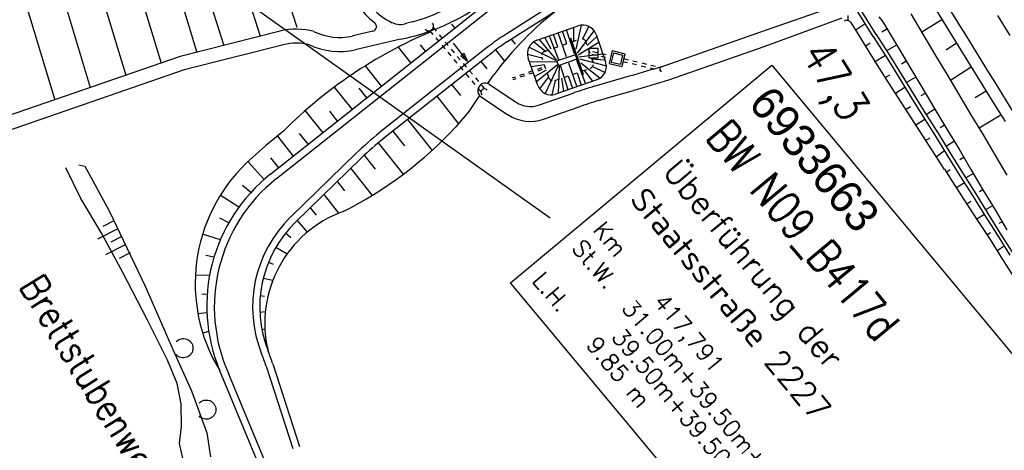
# Model space of a CAD drawing. Extents: x 448150 to 449332, y 437108 to 438384.
# Tile 5 of 172: x 448466 to 448571, y 437673 to 437719. Entities that reach past the tile are written whole.
import ezdxf

# ---------------------------------------------------------------- set-up
doc = ezdxf.new("R2010")
doc.units = 0
doc.header["$LTSCALE"] = 2
doc.header["$MEASUREMENT"] = 0
for name, pattern in [('ACAD_ISO02W100', [0.5, 0.25, -0.25]), ('ACAD_ISO03W100', [0.5, 0.25, -0.25]), ('AUSGEZOGEN', [0])]:
    doc.linetypes.add(name, pattern=pattern)
doc.layers.get('0').update_dxf_attribs({"linetype": 'AUSGEZOGEN'})
for name, color, linetype in [('BW-SCHRIFT', 250, 'AUSGEZOGEN'), ('DB-Andere_Planer', 15, 'CONTINUOUS'), ('DB-Bahnachse', 7, 'CONTINUOUS'), ('DB-Bestand', 8, 'CONTINUOUS'), ('DB-Boeschungen', 15, 'CONTINUOUS'), ('DB-Gleisachsen', 7, 'CONTINUOUS'), ('DB-GRABEN', 15, 'AUSGEZOGEN'), ('DB-LS-Waende', 15, 'CONTINUOUS'), ('STROMLTG', 4, 'AUSGEZOGEN')]:
    doc.layers.add(name, color=color, linetype=linetype)
doc.styles.add('ROMANS', font='romans.shx', dxfattribs={"width": 0.8})
doc.styles.add('UNIR-O', font='unir_o.shx', dxfattribs={"height": 2.5})

# ---------------------------------------------------------------- blocks, each defined once
blk = doc.blocks.new('PRIM_AC1_60')
at = {"layer": 'DB-Bestand', "color": 253, "linetype": 'Continuous'}
for points in [[(302.33, 291.52), (302.22, 290.2)], [(303.27, 291.44), (303.08, 288.99)], [(304.21, 291.37), (304.11, 290.06)], [(305.16, 291.29), (304.96, 288.84)], [(306.15, 291.22), (306.05, 289.9)]]:
    blk.add_lwpolyline(points, dxfattribs=at)
blk = doc.blocks.new('PRIM_A65_228')
at = {"layer": 'DB-Bestand', "color": 253, "linetype": 'Continuous'}
blk.add_lwpolyline([(323.7, 289.1, -0.69108), (325.22, 290.28, -0.691081), (324.86, 288.39)], format="xyb", dxfattribs=at)
blk = doc.blocks.new('PRIM_A65_229')
at = {"layer": 'DB-Bestand', "color": 253, "linetype": 'Continuous'}
blk.add_lwpolyline([(316.82, 290.44, -0.69108), (318.34, 291.62, -0.691081), (317.98, 289.72)], format="xyb", dxfattribs=at)

msp = doc.modelspace()

# ---------------------------------------------------------------- linework, layer by layer
at = {"layer": 'BW-SCHRIFT'}
msp.add_lwpolyline([(448546.58, 437714.25), (448586.35, 437666.47), (448558.43, 437643.24), (448518.67, 437691.02)], close=True, dxfattribs=at)
at = {"layer": 'DB-Andere_Planer', "linetype": 'Continuous'}
for p, q in [((448490.24, 437735.77), (448495.83, 437718.33)), ((448486.4, 437734.65), (448491.94, 437717.35)), ((448480.04, 437732.76), (448485.15, 437715.63)), ((448482.56, 437733.51), (448488.05, 437716.37)), ((448476.21, 437731.62), (448481.34, 437714.48)), ((448472.37, 437730.46), (448477.57, 437713.18)), ((448468.53, 437729.31), (448473.79, 437711.88)), ((448464.7, 437728.15), (448470, 437710.57)), ((448493.66, 437702.15), (448521.45, 437724.16)), ((448517.43, 437721.93), (448493.06, 437702.63)), ((448517.88, 437717.38), (448523.59, 437721.03)), ((448518.29, 437716.74), (448523.99, 437720.4)), ((448545.2, 437717.75), (448553.42, 437720.61)), ((448504.09, 437718.97), (448504.09, 437718.97)), ((448505.17, 437719.01), (448505.17, 437719.01)), ((448545.77, 437716.25), (448554.08, 437719.32)), ((448504.23, 437718.81), (448504.23, 437718.81)), ((448504.43, 437718.5), (448504.43, 437718.5)), ((448504.5, 437718.43), (448504.5, 437718.43)), ((448504.63, 437718.35), (448504.63, 437718.35)), ((448504.65, 437718.62), (448504.65, 437718.62)), ((448504.85, 437718.11), (448504.85, 437718.11)), ((448505.03, 437718.3), (448505.03, 437718.3)), ((448505.18, 437718.42), (448505.18, 437718.42)), ((448505.19, 437718.24), (448505.19, 437718.24)), ((448505.19, 437718.2), (448505.19, 437718.2)), ((448505.38, 437718.44), (448505.38, 437718.44)), ((448505.48, 437718.81), (448505.48, 437718.81)), ((448505.63, 437718.85), (448505.63, 437718.85)), ((448505.68, 437718.61), (448505.68, 437718.61)), ((448505.71, 437718.78), (448505.71, 437718.78)), ((448505.71, 437718.49), (448505.71, 437718.49)), ((448506.06, 437718.46), (448506.06, 437718.46)), ((448506.25, 437718.56), (448506.25, 437718.56)), ((448506.46, 437718.59), (448506.46, 437718.59)), ((448508.19, 437718.88), (448507.58, 437718.74)), ((448508.19, 437718.88), (448508.19, 437718.88)), ((448512.36, 437718.65), (448512.72, 437718.2)), ((448521.48, 437716.93), (448525.89, 437718.47)), ((448525.49, 437715.47), (448524.66, 437718.04)), ((448525.44, 437716.83), (448525.43, 437718.31)), ((448525.67, 437715.98), (448526.26, 437718.55)), ((448525.81, 437715.56), (448527.6, 437717.93)), ((448526.4, 437717.06), (448527.04, 437718.4)), ((448494.05, 437717.88), (448483.4, 437715.19)), ((448494.05, 437717.88), (448494.05, 437717.88)), ((448497.7, 437717.84), (448497.7, 437717.84)), ((448502.02, 437717.43), (448501.76, 437717.37)), ((448503.98, 437717.89), (448502.02, 437717.43)), ((448506.91, 437717.04), (448502.07, 437715.9)), ((448506.91, 437717.04), (448506.91, 437717.04)), ((448518.74, 437717.04), (448519.16, 437716.5)), ((448523.63, 437714.81), (448521.75, 437717.02)), ((448523.02, 437715.98), (448522.32, 437717.22)), ((448522.8, 437717.39), (448523.79, 437714.87)), ((448523.73, 437716.23), (448523.27, 437717.55)), ((448524.63, 437715.17), (448523.74, 437717.72)), ((448524.68, 437716.56), (448524.22, 437717.88)), ((448525.02, 437717.1), (448525.11, 437717.14)), ((448526.37, 437713.23), (448525.02, 437717.1)), ((448526.46, 437713.27), (448525.11, 437717.14)), ((448526.86, 437716.38), (448527.88, 437717.33)), ((448527.8, 437717.55), (448528.82, 437714.62)), ((448535.08, 437714.2), (448545.2, 437717.75)), ((448494.42, 437716.43), (448483.83, 437713.75)), ((448494.42, 437716.43), (448494.42, 437716.43)), ((448516.26, 437716.22), (448504.65, 437707.03)), ((448506.66, 437716.18), (448508.02, 437714.47)), ((448509.01, 437716.44), (448509.58, 437715.71)), ((448514.08, 437714.69), (448512.58, 437716.61)), ((448517.08, 437715.91), (448518.04, 437714.7)), ((448523.57, 437714.71), (448520.64, 437716.2)), ((448522.36, 437715.75), (448521.11, 437716.74)), ((448525.89, 437715.35), (448528.1, 437716.71)), ((448527.03, 437716.04), (448527.03, 437716.04)), ((448527.03, 437716.04), (448527.03, 437716.04)), ((448527.03, 437716.04), (448527.03, 437716.04)), ((448527.03, 437716.04), (448527.03, 437716.04)), ((448527.03, 437716.04), (448527.03, 437716.04)), ((448527.03, 437716.04), (448527.03, 437716.04)), ((448527.03, 437716.04), (448527.03, 437716.04)), ((448527.03, 437716.04), (448527.03, 437716.04)), ((448527.03, 437716.04), (448527.03, 437716.04)), ((448527.03, 437716.04), (448527.03, 437716.04)), ((448527.03, 437716.04), (448527.03, 437716.04)), ((448527.03, 437716.04), (448527.03, 437716.04)), ((448527.03, 437716.04), (448527.03, 437716.04)), ((448527.03, 437716.04), (448527.03, 437716.04)), ((448527.03, 437716.04), (448527.03, 437716.04)), ((448527.03, 437716.04), (448527.03, 437716.04)), ((448527.03, 437716.04), (448527.03, 437716.04)), ((448527.03, 437716.04), (448527.03, 437716.04)), ((448527.03, 437716.04), (448527.03, 437716.04)), ((448527.03, 437716.04), (448527.03, 437716.04)), ((448527.03, 437716.04), (448527.03, 437716.04)), ((448527.03, 437716.04), (448527.03, 437716.04)), ((448527.03, 437716.04), (448527.03, 437716.04)), ((448527.03, 437716.04), (448527.03, 437716.04)), ((448527.03, 437716.04), (448527.03, 437716.04)), ((448527.03, 437716.04), (448527.03, 437716.04)), ((448527.03, 437716.04), (448527.03, 437716.04)), ((448527.03, 437716.04), (448527.03, 437716.04)), ((448527.03, 437716.04), (448527.03, 437716.04)), ((448527.03, 437716.04), (448527.03, 437716.04)), ((448527.03, 437716.04), (448527.03, 437716.04)), ((448527.03, 437716.04), (448527.03, 437716.04)), ((448527.03, 437716.04), (448527.03, 437716.04)), ((448527.03, 437716.04), (448527.03, 437716.04)), ((448527.03, 437716.04), (448527.03, 437716.04)), ((448527.03, 437716.04), (448527.03, 437716.04)), ((448527.03, 437716.04), (448527.03, 437716.04)), ((448527.03, 437716.04), (448527.03, 437716.04)), ((448528.03, 437716.04), (448527.03, 437716.04)), ((448527.03, 437716.04), (448527.03, 437715.04)), ((448527.03, 437716.04), (448527.03, 437716.04)), ((448527.03, 437716.04), (448527.03, 437716.04)), ((448527.03, 437716.04), (448527.03, 437716.04)), ((448527.03, 437716.04), (448527.03, 437716.04)), ((448527.03, 437716.04), (448527.03, 437716.04)), ((448527.03, 437716.04), (448527.03, 437716.04)), ((448527.03, 437716.04), (448527.03, 437716.04)), ((448527.03, 437716.04), (448527.03, 437716.04)), ((448527.03, 437716.04), (448527.03, 437716.04)), ((448527.03, 437716.04), (448527.03, 437716.04)), ((448527.03, 437716.04), (448527.03, 437716.04)), ((448527.03, 437716.04), (448527.03, 437716.04)), ((448527.03, 437716.04), (448527.03, 437716.04)), ((448527.03, 437716.04), (448527.03, 437716.04)), ((448527.03, 437716.04), (448527.03, 437716.04)), ((448528.03, 437716.04), (448528.03, 437716.04)), ((448528.03, 437716.04), (448528.03, 437716.04)), ((448528.03, 437716.04), (448528.03, 437716.04)), ((448528.03, 437716.04), (448528.03, 437716.04)), ((448528.03, 437716.04), (448528.03, 437716.04)), ((448528.03, 437716.04), (448528.03, 437716.04)), ((448528.03, 437716.04), (448528.03, 437716.04)), ((448528.03, 437716.04), (448528.03, 437716.04)), ((448528.03, 437716.04), (448528.03, 437716.04)), ((448528.03, 437716.04), (448528.03, 437716.04)), ((448528.03, 437716.04), (448528.03, 437716.04)), ((448528.03, 437716.04), (448528.03, 437716.04)), ((448528.03, 437716.04), (448528.03, 437716.04)), ((448528.03, 437716.04), (448528.03, 437716.04)), ((448528.03, 437716.04), (448528.03, 437716.04)), ((448528.03, 437716.04), (448528.03, 437716.04)), ((448528.03, 437716.04), (448528.03, 437716.04)), ((448528.03, 437716.04), (448528.03, 437716.04)), ((448528.03, 437716.04), (448528.03, 437716.04)), ((448528.03, 437716.04), (448528.03, 437716.04)), ((448528.03, 437716.04), (448528.03, 437716.04)), ((448528.03, 437716.04), (448528.03, 437716.04)), ((448528.03, 437715.04), (448528.03, 437716.04)), ((448529.51, 437715.82), (448529.19, 437714.45)), ((448529.51, 437715.82), (448530.87, 437715.49)), ((448535.58, 437712.68), (448545.77, 437716.25)), ((448483.4, 437715.19), (448459.72, 437707.03)), ((448516.73, 437715.63), (448505.12, 437706.44)), ((448513.71, 437715.52), (448513.36, 437715.25)), ((448513.36, 437715.25), (448514.08, 437714.69)), ((448513.71, 437715.52), (448513.71, 437715.52)), ((448514.08, 437714.69), (448513.71, 437715.52)), ((448522.04, 437715.02), (448520.48, 437715.4)), ((448521.58, 437712.09), (448520.56, 437715.02)), ((448523.72, 437714.75), (448525.52, 437715.37)), ((448523.89, 437714.27), (448525.68, 437714.9)), ((448525.72, 437714.81), (448526.67, 437712.28)), ((448525.96, 437715.15), (448528.53, 437715.46)), ((448526.03, 437714.94), (448528.91, 437714.19)), ((448527.03, 437715.04), (448528.03, 437715.04)), ((448527.03, 437715.04), (448527.03, 437715.04)), ((448527.03, 437715.04), (448527.03, 437715.04)), ((448527.03, 437715.04), (448527.03, 437715.04)), ((448527.03, 437715.04), (448527.03, 437715.04)), ((448527.03, 437715.04), (448527.03, 437715.04)), ((448527.03, 437715.04), (448527.03, 437715.04)), ((448527.03, 437715.04), (448527.03, 437715.04)), ((448527.03, 437715.04), (448527.03, 437715.04)), ((448527.03, 437715.04), (448527.03, 437715.04)), ((448527.03, 437715.04), (448527.03, 437715.04)), ((448527.03, 437715.04), (448527.03, 437715.04)), ((448527.03, 437715.04), (448527.03, 437715.04)), ((448527.03, 437715.04), (448527.03, 437715.04)), ((448527.03, 437715.04), (448527.03, 437715.04)), ((448527.03, 437715.04), (448527.03, 437715.04)), ((448527.03, 437715.04), (448527.03, 437715.04)), ((448527.03, 437715.04), (448527.03, 437715.04)), ((448527.03, 437715.04), (448527.03, 437715.04)), ((448527.03, 437715.04), (448527.03, 437715.04)), ((448527.03, 437715.04), (448527.03, 437715.04)), ((448527.03, 437715.04), (448527.03, 437715.04)), ((448527.03, 437715.04), (448527.03, 437715.04)), ((448527.03, 437715.04), (448527.03, 437715.04)), ((448527.03, 437715.04), (448527.03, 437715.04)), ((448527.03, 437715.04), (448527.03, 437715.04)), ((448527.03, 437715.04), (448527.03, 437715.04)), ((448527.03, 437715.04), (448527.03, 437715.04)), ((448527.36, 437714.94), (448528.75, 437714.84)), ((448528.03, 437715.04), (448528.03, 437715.04)), ((448528.03, 437715.04), (448528.03, 437715.04)), ((448528.03, 437715.04), (448528.03, 437715.04)), ((448528.03, 437715.04), (448528.03, 437715.04)), ((448528.03, 437715.04), (448528.03, 437715.04)), ((448528.03, 437715.04), (448528.03, 437715.04)), ((448528.03, 437715.04), (448528.03, 437715.04)), ((448528.03, 437715.04), (448528.03, 437715.04)), ((448528.03, 437715.04), (448528.03, 437715.04)), ((448528.03, 437715.04), (448528.03, 437715.04)), ((448528.03, 437715.04), (448528.03, 437715.04)), ((448528.03, 437715.04), (448528.03, 437715.04)), ((448528.03, 437715.04), (448528.03, 437715.04)), ((448528.03, 437715.04), (448528.03, 437715.04)), ((448528.03, 437715.04), (448528.03, 437715.04)), ((448528.03, 437715.04), (448528.03, 437715.04)), ((448528.03, 437715.04), (448528.03, 437715.04)), ((448528.03, 437715.04), (448528.03, 437715.04)), ((448528.03, 437715.04), (448528.03, 437715.04)), ((448528.03, 437715.04), (448528.03, 437715.04)), ((448528.03, 437715.04), (448528.03, 437715.04)), ((448528.03, 437715.04), (448528.03, 437715.04)), ((448529.66, 437715.57), (448529.43, 437714.6)), ((448529.66, 437715.57), (448530.63, 437715.34)), ((448530.63, 437715.34), (448530.4, 437714.37)), ((448530.87, 437715.49), (448530.55, 437714.13)), ((448483.83, 437713.75), (448460.21, 437705.61)), ((448503.15, 437714.18), (448504.88, 437711.99)), ((448515.51, 437714.67), (448516.13, 437713.88)), ((448523.57, 437714.59), (448520.7, 437714.62)), ((448522.29, 437714.31), (448520.89, 437714.07)), ((448522.49, 437713.72), (448521.25, 437713.04)), ((448523.67, 437714.3), (448521.44, 437712.49)), ((448522.03, 437714.04), (448522.03, 437714.04)), ((448522.03, 437714.04), (448522.03, 437714.04)), ((448522.03, 437714.04), (448522.03, 437714.04)), ((448522.03, 437714.04), (448522.03, 437714.04)), ((448522.03, 437714.04), (448522.03, 437714.04)), ((448522.03, 437714.04), (448522.03, 437714.04)), ((448522.03, 437714.04), (448522.03, 437714.04)), ((448522.03, 437714.04), (448522.03, 437714.04)), ((448522.03, 437714.04), (448522.03, 437714.04)), ((448522.03, 437714.04), (448522.03, 437714.04)), ((448522.03, 437714.04), (448522.03, 437714.04)), ((448522.03, 437714.04), (448522.03, 437714.04)), ((448522.03, 437714.04), (448522.03, 437714.04)), ((448522.03, 437714.04), (448522.03, 437714.04)), ((448522.03, 437714.04), (448522.03, 437714.04)), ((448522.03, 437714.04), (448522.03, 437714.04)), ((448522.03, 437714.04), (448522.03, 437714.04)), ((448522.03, 437714.04), (448522.03, 437714.04)), ((448522.03, 437714.04), (448522.03, 437714.04)), ((448522.03, 437714.04), (448522.03, 437714.04)), ((448522.03, 437714.04), (448522.03, 437714.04)), ((448522.03, 437714.04), (448522.03, 437714.04)), ((448522.03, 437714.04), (448522.03, 437714.04)), ((448522.03, 437714.04), (448522.03, 437714.04)), ((448522.03, 437714.04), (448522.03, 437714.04)), ((448522.03, 437714.04), (448522.03, 437714.04)), ((448522.03, 437714.04), (448522.03, 437714.04)), ((448522.03, 437714.04), (448522.03, 437714.04)), ((448522.03, 437714.04), (448522.03, 437714.04)), ((448522.03, 437714.04), (448522.03, 437714.04)), ((448522.03, 437714.04), (448522.03, 437714.04)), ((448522.03, 437714.04), (448522.03, 437714.04)), ((448522.03, 437714.04), (448522.03, 437714.04)), ((448522.03, 437714.04), (448522.03, 437714.04)), ((448522.03, 437714.04), (448522.03, 437714.04)), ((448522.03, 437714.04), (448522.03, 437714.04)), ((448522.03, 437714.04), (448522.03, 437714.04)), ((448522.03, 437714.04), (448522.03, 437714.04)), ((448522.03, 437714.04), (448522.03, 437714.04)), ((448522.03, 437714.04), (448522.03, 437714.04)), ((448522.03, 437714.04), (448522.03, 437714.04)), ((448522.03, 437714.04), (448522.03, 437714.04)), ((448522.03, 437714.04), (448522.03, 437714.04)), ((448522.03, 437714.04), (448522.03, 437714.04)), ((448522.03, 437714.04), (448522.03, 437714.04)), ((448522.03, 437714.04), (448522.03, 437714.04)), ((448522.03, 437714.04), (448522.03, 437714.04)), ((448522.03, 437714.04), (448522.03, 437714.04)), ((448522.03, 437714.04), (448522.03, 437714.04)), ((448522.03, 437714.04), (448522.03, 437714.04)), ((448522.03, 437714.04), (448522.03, 437714.04)), ((448522.03, 437714.04), (448522.03, 437714.04)), ((448522.03, 437714.04), (448522.03, 437714.04)), ((448522.03, 437714.04), (448522.03, 437714.04)), ((448522.03, 437714.04), (448522.03, 437714.04)), ((448522.03, 437714.04), (448522.03, 437714.04)), ((448522.03, 437714.04), (448522.03, 437714.04)), ((448522.03, 437714.04), (448522.03, 437714.04)), ((448522.03, 437714.04), (448522.03, 437714.04)), ((448522.03, 437714.04), (448522.03, 437714.04)), ((448522.03, 437714.04), (448522.03, 437714.04)), ((448522.03, 437714.04), (448522.03, 437714.04)), ((448522.03, 437714.04), (448522.03, 437714.04)), ((448522.03, 437714.04), (448522.03, 437714.04)), ((448522.03, 437714.04), (448522.03, 437714.04)), ((448522.03, 437714.04), (448522.03, 437714.04)), ((448522.03, 437714.04), (448522.03, 437714.04)), ((448522.03, 437714.04), (448522.03, 437714.04)), ((448522.03, 437714.04), (448522.03, 437714.04)), ((448522.03, 437714.04), (448522.03, 437714.04)), ((448522.03, 437714.04), (448522.03, 437714.04)), ((448522.03, 437714.04), (448522.03, 437714.04)), ((448522.03, 437714.04), (448522.03, 437714.04)), ((448522.03, 437714.04), (448522.03, 437714.04)), ((448522.03, 437714.04), (448522.03, 437714.04)), ((448522.03, 437714.04), (448522.03, 437714.04)), ((448522.03, 437714.04), (448522.03, 437714.04)), ((448522.03, 437714.04), (448522.03, 437714.04)), ((448522.03, 437714.04), (448522.03, 437714.04)), ((448522.03, 437714.04), (448522.03, 437714.04)), ((448522.03, 437714.04), (448522.03, 437714.04)), ((448522.03, 437714.04), (448522.03, 437714.04)), ((448522.03, 437714.04), (448522.03, 437714.04)), ((448522.03, 437714.04), (448522.03, 437714.04)), ((448522.03, 437714.04), (448522.03, 437714.04)), ((448522.03, 437714.04), (448522.03, 437714.04)), ((448522.03, 437714.04), (448522.03, 437714.04)), ((448522.03, 437714.04), (448522.03, 437714.04)), ((448522.03, 437714.04), (448522.03, 437714.04)), ((448522.03, 437714.04), (448522.03, 437714.04)), ((448522.03, 437714.04), (448522.03, 437714.04)), ((448522.03, 437714.04), (448522.03, 437714.04)), ((448522.03, 437714.04), (448522.03, 437714.04)), ((448522.03, 437714.04), (448522.03, 437714.04)), ((448522.03, 437714.04), (448522.03, 437714.04)), ((448522.03, 437714.04), (448522.03, 437714.04)), ((448522.03, 437714.04), (448522.03, 437714.04)), ((448522.03, 437714.04), (448522.03, 437714.04)), ((448522.03, 437714.04), (448522.03, 437714.04)), ((448522.03, 437714.04), (448522.03, 437714.04)), ((448522.03, 437714.04), (448522.03, 437714.04)), ((448522.03, 437714.04), (448522.03, 437714.04)), ((448522.03, 437714.04), (448522.03, 437714.04)), ((448522.03, 437714.04), (448522.03, 437714.04)), ((448522.03, 437714.04), (448522.03, 437714.04)), ((448522.03, 437714.04), (448522.03, 437714.04)), ((448522.03, 437714.04), (448522.03, 437714.04)), ((448522.03, 437714.04), (448522.03, 437714.04)), ((448522.03, 437714.04), (448522.03, 437714.04)), ((448522.03, 437714.04), (448522.03, 437714.04)), ((448522.03, 437714.04), (448522.03, 437714.04)), ((448522.03, 437714.04), (448522.03, 437714.04)), ((448522.03, 437714.04), (448522.03, 437714.04)), ((448522.03, 437714.04), (448522.03, 437714.04)), ((448522.03, 437714.04), (448522.03, 437714.04)), ((448522.03, 437714.04), (448522.03, 437714.04)), ((448522.03, 437714.04), (448522.03, 437714.04)), ((448522.03, 437714.04), (448522.03, 437714.04)), ((448522.03, 437714.04), (448522.03, 437714.04)), ((448522.03, 437714.04), (448522.03, 437714.04)), ((448522.03, 437714.04), (448522.03, 437714.04)), ((448522.03, 437714.04), (448522.03, 437714.04)), ((448522.03, 437714.04), (448522.03, 437714.04)), ((448522.03, 437714.04), (448522.03, 437714.04)), ((448522.03, 437714.04), (448522.03, 437714.04)), ((448522.03, 437714.04), (448522.03, 437714.04)), ((448522.03, 437714.04), (448522.03, 437714.04)), ((448522.03, 437714.04), (448522.03, 437714.04)), ((448523.75, 437714.2), (448522.38, 437711.22)), ((448523.76, 437714.33), (448523.66, 437714.62)), ((448523.85, 437714.17), (448523.76, 437711.26)), ((448524.81, 437711.63), (448524, 437714.21)), ((448524.87, 437714.51), (448525.76, 437711.96)), ((448526.17, 437714.52), (448528.24, 437712.88)), ((448526.53, 437713.71), (448527.44, 437712.55)), ((448527.43, 437714.13), (448528.76, 437713.47)), ((448529.19, 437714.45), (448530.55, 437714.13)), ((448529.43, 437714.6), (448530.4, 437714.37)), ((448516.23, 437712.3), (448516.86, 437713.18)), ((448522.74, 437713.01), (448521.76, 437711.74)), ((448527.9, 437712.71), (448523.49, 437711.17)), ((448524.11, 437712.87), (448524.33, 437711.46)), ((448524.82, 437713.12), (448525.28, 437711.79)), ((448525.77, 437713.45), (448526.23, 437712.12)), ((448526.37, 437713.23), (448526.46, 437713.27)), ((448529.31, 437712.53), (448531.36, 437713.11)), ((448499.84, 437711.91), (448501.74, 437709.51)), ((448502.47, 437711.81), (448503.31, 437710.75)), ((448512.38, 437712.19), (448513.31, 437711.01)), ((448516.42, 437712.21), (448519.28, 437710.3)), ((448523.44, 437712.64), (448523.09, 437711.09)), ((448527.6, 437712.01), (448529.31, 437712.53)), ((448510.81, 437710.94), (448513.13, 437708.01)), ((448515.37, 437711.01), (448514.21, 437709.3)), ((448515.53, 437710.88), (448518.39, 437708.97)), ((448521.67, 437710), (448525.47, 437711.32)), ((448525.47, 437711.32), (448525.48, 437711.33)), ((448528.07, 437710.48), (448529.76, 437710.99)), ((448529.76, 437710.99), (448531.8, 437711.57)), ((448522.19, 437708.49), (448525.99, 437709.81)), ((448525.99, 437709.81), (448525.99, 437709.81)), ((448496.73, 437709.39), (448498.61, 437707.02)), ((448499.33, 437709.33), (448500.18, 437708.26)), ((448507.67, 437708.46), (448510.29, 437705.16)), ((448514.21, 437709.3), (448512.84, 437707.67)), ((448512.84, 437707.67), (448512.84, 437707.67)), ((448494.46, 437707.26), (448492.5, 437705.65)), ((448493.77, 437706.69), (448495.47, 437704.54)), ((448496.1, 437706.96), (448497.04, 437705.78)), ((448506.11, 437707.22), (448507.36, 437705.63)), ((448492.5, 437705.65), (448490.48, 437703.83)), ((448492.5, 437705.65), (448492.5, 437705.65)), ((448504.54, 437705.98), (448507.21, 437702.61)), ((448493.05, 437704.37), (448493.9, 437703.3)), ((448502.19, 437704.85), (448495.19, 437698.04)), ((448502.72, 437704.31), (448495.71, 437697.5)), ((448503.05, 437704.63), (448504.23, 437703.15)), ((448492.35, 437702.04), (448490.62, 437703.96)), ((448501.62, 437703.22), (448503.91, 437700.33)), ((448493.66, 437702.15), (448493.66, 437702.15)), ((448490.92, 437700.64), (448490.06, 437701.42)), ((448500.18, 437701.81), (448500.95, 437700.84)), ((448489.66, 437699.08), (448487.67, 437700.36)), ((448498.75, 437700.4), (448500.3, 437698.44)), ((448497.32, 437698.98), (448497.9, 437698.25)), ((448488.58, 437697.4), (448487.61, 437697.93)), ((448495.88, 437697.66), (448496.96, 437696.41)), ((448487.69, 437695.61), (448485.77, 437696.19)), ((448494.64, 437696.33), (448495.22, 437695.84)), ((448493.61, 437694.83), (448494.82, 437694.11)), ((448487, 437693.73), (448486.12, 437693.91)), ((448492.81, 437693.2), (448493.33, 437692.99)), ((448486.53, 437691.79), (448485, 437691.81)), ((448492.25, 437691.49), (448493.29, 437691.28)), ((448486.28, 437689.81), (448485.7, 437689.76)), ((448491.93, 437689.64), (448492.39, 437689.59)), ((448486.25, 437687.81), (448485.28, 437687.69)), ((448491.89, 437687.87), (448492.49, 437687.93)), ((448486.43, 437685.81), (448485.79, 437685.62)), ((448492.11, 437686.01), (448492.44, 437686.08)), ((448493.29, 437682.34), (448496.12, 437673.53)), ((448487.6, 437681.63), (448491.69, 437671.76)), ((448492.38, 437672.04), (448488.57, 437681.25)), ((448492.57, 437682.11), (448495.41, 437673.3))]:
    msp.add_line(p, q, dxfattribs=at)
at = {"layer": 'DB-Andere_Planer', "linetype": 'ACAD_ISO03W100'}
for p, q in [((448510.04, 437717.94), (448515.52, 437711.4)), ((448510.42, 437718.27), (448515.9, 437711.72))]:
    msp.add_line(p, q, dxfattribs=at)
at = {"layer": 'DB-Andere_Planer', "linetype": 'ACAD_ISO02W100'}
for p, q in [((448525.24, 437716.76), (448526.09, 437717.06)), ((448522.32, 437715.74), (448525.15, 437716.73)), ((448527.49, 437714.58), (448526.73, 437716.75)), ((448522.77, 437712.93), (448522.01, 437715.1)), ((448527.37, 437715.45), (448529.31, 437714.99)), ((448527.44, 437715.74), (448529.38, 437715.28)), ((448530.75, 437714.96), (448534.69, 437714.03)), ((448521.98, 437713.98), (448518.84, 437712.88)), ((448522.05, 437713.79), (448518.91, 437712.69)), ((448526.33, 437713.64), (448527.18, 437713.94)), ((448530.68, 437714.67), (448534.62, 437713.73)), ((448523.41, 437712.62), (448526.24, 437713.61))]:
    msp.add_line(p, q, dxfattribs=at)
at = {"layer": 'DB-Andere_Planer', "linetype": 'Continuous'}
for centre, major_axis, start_param, end_param in [((448492.25, 437758.06), (-31.15, 31.15), 2.834513, 3.102691), ((448508.99, 437725.03), (-5.58, 5.58), 1.019427, 1.699955), ((448508.99, 437725.03), (-4.88, 4.88), 1.176462, 1.910489), ((448502.79, 437738.3), (14.25, 14.25), 4.198351, 4.392673), ((448544.96, 437692.67), (-24.6, 24.6), -0.131819, 0.154814), ((448495.8, 437711.18), (-4.9, 4.9), -1.063086, -0.529111), ((448503.86, 437718.38), (-0.354, 0.354), 2.587586, 4.841548), ((448506.88, 437720.61), (1.41, 1.41), 3.481286, 4.284599), ((448502.79, 437738.3), (-15.31, 15.31), 2.547665, 2.822326), ((448509.95, 437718.44), (-0.354, 0.354), 1.482666, 4.624259), ((448526.39, 437717.05), (-1.06, 1.06), 4.262961, 5.833757), ((448529.23, 437672.53), (-34.75, 34.75), -0.385018, 0.000568), ((448500.44, 437723.6), (-4.51, 4.51), 1.912923, 2.565291), ((448528.68, 437700.54), (-14.14, 14.14), -0.21529, -0.115621), ((448521.97, 437715.51), (-1.06, 1.06), -0.449428, 1.121368), ((448495.8, 437711.18), (3.84, 3.84), 0.528052, 1.042672), ((448500.44, 437723.6), (-5.57, 5.57), 1.930522, 2.565291), ((448528.68, 437700.54), (-13.61, 13.61), -0.21529, -0.115621), ((448525.55, 437715.28), (-0.0707, 0.0707), 4.262961, 5.833757), ((448525.65, 437714.99), (-0.0707, 0.0707), 2.692165, 4.262961), ((448523.76, 437714.65), (0.0707, 0.0707), 1.121368, 2.692165), ((448523.86, 437714.37), (-0.0707, 0.0707), 1.121368, 2.692165), ((448527.41, 437714.13), (-1.06, 1.06), 2.692165, 4.262961), ((448487.31, 437870.39), (-115.49, 115.49), 2.62927, 2.652983), ((448534.85, 437713.83), (-0.177, 0.177), -1.017516, 2.124077), ((448487.31, 437870.39), (-116.62, 116.62), 2.629296, 2.653178), ((448515.97, 437711.54), (0.566, 0.566), 0.196842, 3.338435), ((448515.89, 437711.35), (0.268, 0.268), 6.195055, 9.336648), ((448523, 437712.58), (1.06, 1.06), 2.692165, 4.262961), ((448562.17, 437600.99), (-82.22, 82.22), -0.483532, -0.464403), ((448520.78, 437712.55), (-1.91, 1.91), 1.767638, 2.692164), ((448562.17, 437600.99), (-81.09, 81.09), -0.483468, -0.464455), ((448520.78, 437712.55), (-3.04, 3.04), 1.767638, 2.692164), ((448481.36, 437737.05), (30.45, 30.45), 4.395661, 4.746784), ((448523.28, 437683.51), (21.21, 21.21), 1.455175, 1.564735), ((448523.28, 437683.51), (20.68, 20.68), 1.455175, 1.564735), ((448502.85, 437690.94), (12.63, 12.63), 1.550092, 2.904595), ((448504.23, 437688.52), (12.73, 12.73), 1.455175, 2.748795), ((448504.53, 437688.43), (12.37, 12.37), 1.455175, 2.779087), ((448504.53, 437688.43), (9.48, 9.48), 1.556558, 2.738134), ((448505.14, 437686.68), (8.99, 8.99), 1.132862, 2.5888), ((448504.53, 437688.43), (8.94, 8.94), 1.556558, 2.738134), ((448473.53, 437675.98), (14.14, 14.14), 5.809028, 5.879727), ((448473.53, 437675.98), (-14.67, 14.67), 4.238232, 4.30893)]:
    msp.add_ellipse(centre, major_axis=major_axis, ratio=1, start_param=start_param, end_param=end_param, dxfattribs=at)
at = {"layer": 'DB-Andere_Planer', "linetype": 'ACAD_ISO02W100'}
for centre, major_axis, start_param, end_param in [((448526.26, 437716.58), (0.354, 0.354), 5.833757, 7.404554), ((448522.48, 437715.27), (-0.354, 0.354), -0.449428, 1.121368), ((448527.02, 437714.41), (0.354, 0.354), 4.262961, 5.833757), ((448523.24, 437713.09), (-0.354, 0.354), 1.121368, 2.692165)]:
    msp.add_ellipse(centre, major_axis=major_axis, ratio=1, start_param=start_param, end_param=end_param, dxfattribs=at)
at = {"layer": 'DB-Bestand', "linetype": 'Continuous'}
for p, q in [((448472.77, 437700.01), (448471.19, 437703.3)), ((448472.58, 437703.62), (448473.19, 437703.46)), ((448473.19, 437703.46), (448475.81, 437698.71)), ((448474.95, 437696.4), (448472.77, 437700.01)), ((448475.81, 437698.71), (448479.64, 437690.64)), ((448477.27, 437692.12), (448474.95, 437696.4)), ((448479.9, 437687.02), (448477.27, 437692.12)), ((448479.64, 437690.64), (448482.65, 437683.81)), ((448482.02, 437682.73), (448479.9, 437687.02)), ((448482.65, 437683.81), (448484.59, 437679.46)), ((448483.08, 437680.23), (448482.02, 437682.73)), ((448483.49, 437678.08), (448483.08, 437680.23)), ((448484.59, 437679.46), (448486.23, 437674.98)), ((448483.52, 437675.66), (448483.49, 437678.08)), ((448483.31, 437673.84), (448483.52, 437675.66)), ((448486.23, 437674.98), (448486.64, 437672.42)), ((448484.15, 437670.19), (448483.31, 437673.84))]:
    msp.add_line(p, q, dxfattribs=at)
at = {"layer": 'DB-Boeschungen', "linetype": 'Continuous'}
for p, q in [((448563.57, 437721.05), (448564.88, 437718.92)), ((448561.43, 437719.74), (448562.7, 437717.58)), ((448564.73, 437719.12), (448562.59, 437717.8)), ((448564.88, 437718.92), (448566.2, 437716.78)), ((448562.7, 437717.58), (448563.97, 437715.42)), ((448566.29, 437716.6), (448565.2, 437715.88)), ((448566.2, 437716.78), (448567.51, 437714.64)), ((448563.97, 437715.42), (448565.28, 437713.29)), ((448567.87, 437714.04), (448565.67, 437712.64)), ((448567.51, 437714.64), (448568.82, 437712.51)), ((448565.28, 437713.29), (448566.55, 437711.13)), ((448568.82, 437712.51), (448570.14, 437710.37)), ((448566.55, 437711.13), (448567.82, 437708.97)), ((448569.46, 437711.48), (448568.3, 437710.78)), ((448570.14, 437710.37), (448571.49, 437708.26)), ((448567.82, 437708.97), (448569.13, 437706.83)), ((448571.04, 437708.92), (448568.73, 437707.52)), ((448569.13, 437706.83), (448570.4, 437704.67)), ((448570.4, 437704.67), (448571.67, 437702.51))]:
    msp.add_line(p, q, dxfattribs=at)
at = {"layer": 'DB-Gleisachsen', "linetype": 'Continuous'}
msp.add_line((448570.67, 437719.57), (448571.98, 437717.43), dxfattribs=at)
at = {"layer": 'DB-GRABEN', "linetype": 'Continuous'}
for p, q in [((448557.39, 437717.34), (448555.57, 437720.25)), ((448557.73, 437717.55), (448555.92, 437720.46)), ((448554.73, 437719.03), (448554.72, 437719.56)), ((448558.01, 437719.43), (448558.33, 437719.03)), ((448558.33, 437719.03), (448558.6, 437718.61)), ((448555.02, 437718.81), (448557.64, 437714.53)), ((448556.55, 437718.68), (448555.49, 437717.98)), ((448558.89, 437718.14), (448558.33, 437717.8)), ((448558.6, 437718.61), (448558.87, 437718.18)), ((448558.87, 437718.18), (448560.14, 437716.03)), ((448557.39, 437717.34), (448557.4, 437717.32)), ((448557.4, 437717.32), (448558.75, 437715.21)), ((448557.72, 437717.56), (448557.73, 437717.55)), ((448557.73, 437717.55), (448559.09, 437715.43)), ((448556.56, 437716.29), (448557.07, 437716.65)), ((448559.89, 437716.4), (448558.84, 437715.81)), ((448560.14, 437716.03), (448561.41, 437713.87)), ((448558.71, 437715.3), (448557.55, 437714.59)), ((448558.75, 437715.21), (448560.07, 437713.07)), ((448559.09, 437715.43), (448560.4, 437713.3)), ((448557.59, 437714.62), (448557.64, 437714.53)), ((448557.64, 437714.53), (448559, 437712.41)), ((448560.93, 437714.69), (448560.42, 437714.37)), ((448561.41, 437713.87), (448562.72, 437711.73)), ((448558.68, 437712.93), (448559.19, 437713.24)), ((448560.07, 437713.07), (448561.38, 437710.93)), ((448560.4, 437713.3), (448561.71, 437711.16)), ((448561.97, 437712.97), (448560.97, 437712.41)), ((448559, 437712.41), (448560.36, 437710.3)), ((448560.79, 437711.87), (448559.77, 437711.23)), ((448562.72, 437711.73), (448563.99, 437709.57)), ((448561.38, 437710.93), (448562.69, 437708.8)), ((448561.71, 437711.16), (448563.03, 437709.02)), ((448562.97, 437711.24), (448562.48, 437710.99)), ((448560.36, 437710.3), (448561.71, 437708.19)), ((448560.85, 437709.54), (448561.37, 437709.86)), ((448563.98, 437709.57), (448563.09, 437709)), ((448563.99, 437709.57), (448565.26, 437707.41)), ((448562.92, 437708.46), (448561.94, 437707.85)), ((448562.69, 437708.8), (448564.05, 437706.68)), ((448563.03, 437709.02), (448564.39, 437706.91)), ((448561.71, 437708.19), (448563.05, 437706.12)), ((448565.03, 437707.85), (448564.56, 437707.56)), ((448565.26, 437707.41), (448566.57, 437705.27)), ((448563, 437706.21), (448563.47, 437706.5)), ((448564.05, 437706.68), (448565.34, 437704.59)), ((448564.39, 437706.91), (448565.7, 437704.77)), ((448563.05, 437706.12), (448564.99, 437703.12)), ((448566.02, 437706.12), (448565.18, 437705.57)), ((448565.03, 437705.1), (448564.13, 437704.44)), ((448565.34, 437704.59), (448566.66, 437702.45)), ((448565.7, 437704.77), (448567.01, 437702.64)), ((448566.57, 437705.27), (448567.84, 437703.11)), ((448567.07, 437704.4), (448566.64, 437704.13)), ((448565.02, 437703.14), (448565.81, 437701.91)), ((448565.18, 437702.82), (448565.64, 437703.12)), ((448566.66, 437702.45), (448568.01, 437700.34)), ((448567.01, 437702.64), (448568.37, 437700.52)), ((448568.11, 437702.69), (448567.28, 437702.21)), ((448567.84, 437703.11), (448569.11, 437700.95)), ((448565.81, 437701.91), (448567.17, 437699.8)), ((448567.15, 437701.7), (448566.31, 437701.15)), ((448568.01, 437700.34), (448569.33, 437698.2)), ((448568.37, 437700.52), (448569.66, 437698.43)), ((448569.15, 437700.98), (448568.77, 437700.73)), ((448569.11, 437700.95), (448570.42, 437698.82)), ((448567.17, 437699.8), (448568.53, 437697.68)), ((448567.39, 437699.46), (448567.82, 437699.74)), ((448570.15, 437699.24), (448569.41, 437698.81)), ((448569.28, 437698.29), (448568.46, 437697.82)), ((448569.33, 437698.2), (448570.68, 437696.09)), ((448569.66, 437698.43), (448570.97, 437696.29)), ((448570.42, 437698.82), (448571.69, 437696.66)), ((448568.53, 437697.68), (448569.9, 437695.64)), ((448571.19, 437697.52), (448570.83, 437697.34)), ((448569.54, 437696.13), (448569.92, 437696.37)), ((448570.68, 437696.09), (448572, 437693.95)), ((448570.97, 437696.29), (448572.33, 437694.18)), ((448569.9, 437695.64), (448571.22, 437693.5)), ((448571.39, 437694.93), (448570.63, 437694.43)), ((448571.22, 437693.5), (448572.58, 437691.39))]:
    msp.add_line(p, q, dxfattribs=at)
msp.add_ellipse((448554.59, 437718.55), major_axis=(0.354, 0.354), ratio=1, start_param=6.047122, end_param=7.625363, dxfattribs=at)
at = {"layer": 'DB-LS-Waende', "linetype": 'Continuous'}
for centre, major_axis, start_param, end_param in [((453249.82, 440619.64), (4690.23, 2889.75), 3.137516, 3.143968), ((458333.6, 443764.77), (-6095.54, 9736.3), 1.565716, 1.574099)]:
    msp.add_ellipse(centre, major_axis=major_axis, ratio=1, start_param=start_param, end_param=end_param, dxfattribs=at)
at = {"layer": 'STROMLTG', "flags": 128}
msp.add_lwpolyline([(448522.91, 437697.93), (448420.03, 437771.09)], dxfattribs=at)

# ---------------------------------------------------------------- block references
at = {"linetype": 'Continuous', "rotation": 301.4796983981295}
for name in ['PRIM_AC1_60', 'PRIM_A65_229', 'PRIM_A65_228']:
    msp.add_blockref(name, (448069.82, 437803.23), dxfattribs=at)

# ---------------------------------------------------------------- texts
at = {"layer": 'BW-SCHRIFT'}
for s, height, style, p in [('6933663', 3.5, 'UNIR-O', (448543.96, 437710.11)), ('Überführung der ', 2.5, 'ROMANS', (448534.82, 437702.83)), ('Staatsstraße 2227', 2.5, 'ROMANS', (448531.27, 437699.85)), ('Km', 1.8, 'ROMANS', (448527.36, 437696.61)), ('St.W.  31.00m+39.50m+39.50m+39.50m+', 1.8, 'ROMANS', (448525.1, 437694.67)), ('L.H.   9.85 m', 1.8, 'ROMANS', (448520.9, 437691.22)), ('417,791', 1.8, 'ROMANS', (448533.83, 437688.91)), ('39.50m+39.50m+39.50m+31.00m', 1.8, 'ROMANS', (448529.35, 437685.18))]:
    msp.add_text(s, height=height, rotation=309.8054, dxfattribs=dict(at, style=style)).set_placement(p)
at = {"layer": 'BW-SCHRIFT', "style": 'ROMANS', "width": 0.8}
msp.add_text('BW N09_B417d', height=3.5, rotation=309.8054, dxfattribs=at).set_placement((448539.39, 437706.51))
at = {"layer": 'DB-Bahnachse', "linetype": 'Continuous', "style": 'ROMANS', "oblique": 360, "width": 0.8334}
msp.add_text('47,3', height=3.5, rotation=301.4797, dxfattribs=at).set_placement((448549.64, 437715.44))
at = {"layer": 'DB-Bestand', "linetype": 'Continuous', "style": 'ROMANS', "oblique": 360, "width": 0.8334}
msp.add_text('Brettstubenweg', height=3, rotation=301.4797, dxfattribs=at).set_placement((448466.12, 437690.66))

doc.saveas('drawing.dxf')
